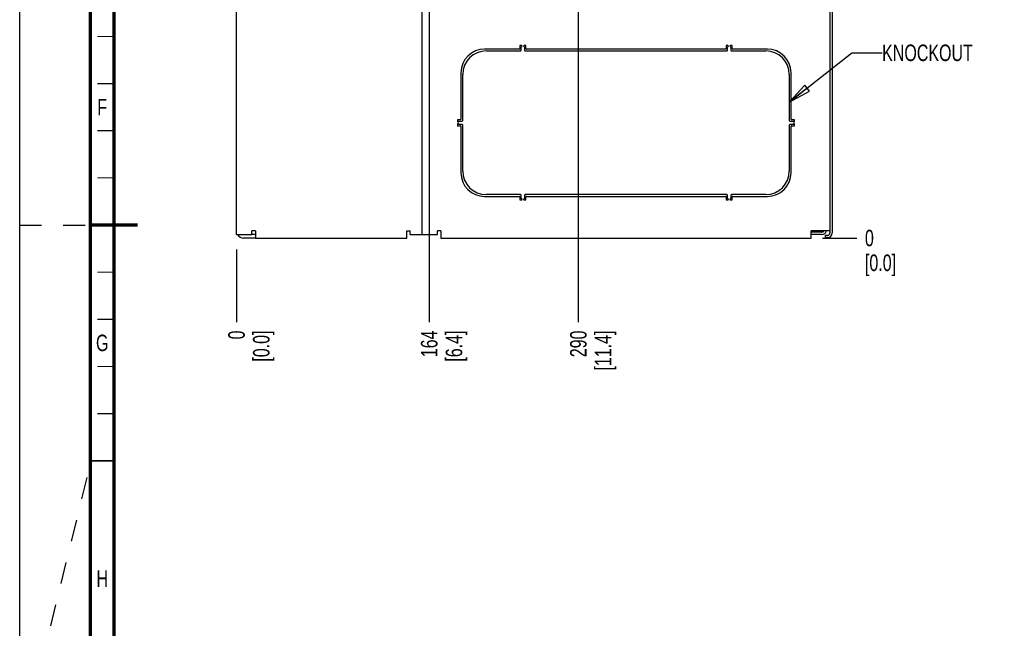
# Paper-space layout 'SUBMITTAL_E1H_1_2' of a CAD drawing. Header units: millimetres. Extents: x 0 to 841, y 0 to 594.
# Tile 2 of 30: x 0 to 209, y 211 to 341. Entities that reach past the tile are written whole.
import ezdxf

# ---------------------------------------------------------------- set-up
doc = ezdxf.new("R2010")
doc.units = ezdxf.units.MM
doc.header["$LTSCALE"] = 46.255
doc.linetypes.add('DASHED', pattern=[0.2, 0.1, -0.1])
doc.layers.get('0').update_dxf_attribs({"linetype": 'CONTINUOUS'})
doc.layers.add('ROUNDS', color=7, linetype='CONTINUOUS')
doc.styles.get("Standard").update_dxf_attribs({"font": 'txt', "width": 0.725})
doc.dimstyles.new('DIMSTYLE_4', dxfattribs={"dimtxt": 3.5, "dimasz": 4.8, "dimexe": 3.2, "dimexo": 1.6, "dimgap": 0.875, "dimtad": 0, "dimtih": 1, "dimtoh": 1, "dimdec": 1, "dimzin": 0, "dimdsep": 46, "dimtxsty": 'STANDARD', "dimblk": 'CLOSED', "dimblk1": 'CLOSED', "dimblk2": 'CLOSED', "dimcen": 0.09, "dimadec": 0, "dimazin": 0, "dimtp": 0.4, "dimtm": 0.4, "dimtfac": 1, "dimtdec": 1, "dimtofl": 0, "dimtmove": 0, "dimatfit": 3, "dimldrblk": 'CLOSED', "dimfxl": 1, "dimtolj": 1, "dimtzin": 0, "dimarcsym": 0})
doc.dimstyles.get("Standard").update_dxf_attribs({"dimtxt": 3.5, "dimasz": 4.8, "dimexe": 3.2, "dimexo": 1.6, "dimtad": 0, "dimtih": 1, "dimtoh": 1, "dimdec": 1, "dimzin": 0, "dimdsep": 46, "dimtxsty": 'STANDARD', "dimblk": 'CLOSED', "dimblk1": 'CLOSED', "dimblk2": 'CLOSED', "dimcen": 0.09, "dimadec": 0, "dimazin": 0, "dimtol": 1, "dimtp": 0.4, "dimtm": 0.4, "dimtfac": 1, "dimtdec": 1, "dimtofl": 0, "dimtmove": 0, "dimatfit": 3, "dimldrblk": 'CLOSED', "dimfxl": 1, "dimtolj": 1, "dimtzin": 0, "dimarcsym": 0})

# ---------------------------------------------------------------- blocks, each defined once
blk = doc.blocks.new('*D72')
at = {"color": 2, "linetype": 'CONTINUOUS'}
blk.add_line((45.98, 291.79), (45.98, 276.37), dxfattribs=at)
at = {"color": 2, "linetype": 'CONTINUOUS', "insert": (44.23, 274.62), "char_height": 3.5, "width": 12.6875, "attachment_point": 3, "rotation": 90, "line_spacing_factor": 0.9}
blk.add_mtext('0\\P[0.0]', dxfattribs=at)
blk = doc.blocks.new('_CLOSED')
at = {"color": 0, "linetype": 'BYBLOCK'}
for p, q in [((0, 0), (-1, 0.167)), ((-1, 0.167), (-1, -0.167)), ((-1, -0.167), (0, 0)), ((-1, 0), (0, 0))]:
    blk.add_line(p, q, dxfattribs=at)
blk = doc.blocks.new('*D73')
at = {"color": 2, "linetype": 'CONTINUOUS'}
blk.add_line((118.48, 453.2), (118.48, 276.37), dxfattribs=at)
at = {"color": 2, "linetype": 'CONTINUOUS', "insert": (116.73, 274.62), "char_height": 3.5, "width": 15.225, "attachment_point": 3, "rotation": 90, "line_spacing_factor": 0.9}
blk.add_mtext('290\\P[11.4]', dxfattribs=at)
blk = doc.blocks.new('*D74')
at = {"color": 2, "linetype": 'CONTINUOUS'}
blk.add_line((86.85, 391.66), (86.85, 276.37), dxfattribs=at)
at = {"color": 2, "linetype": 'CONTINUOUS', "insert": (85.1, 274.62), "char_height": 3.5, "width": 12.6875, "attachment_point": 3, "rotation": 90, "line_spacing_factor": 0.9}
blk.add_mtext('164\\P[6.4]', dxfattribs=at)
blk = doc.blocks.new('*D76')
at = {"color": 2, "linetype": 'CONTINUOUS'}
blk.add_line((170.24, 294.24), (177.52, 294.24), dxfattribs=at)
at = {"color": 2, "linetype": 'CONTINUOUS', "insert": (179.27, 295.99), "char_height": 3.5, "width": 12.6875, "attachment_point": 1, "line_spacing_factor": 0.9}
blk.add_mtext('0\\P[0.0]', dxfattribs=at)

psp = doc.layouts.new('SUBMITTAL_E1H_1_2')

# ---------------------------------------------------------------- linework, layer by layer
at = {"color": 7, "linetype": 'CONTINUOUS'}
for p, q in [((0, 0), (0, 594)), ((0, 0), (0, 594)), ((172.32, 342.64), (172.32, 295.31)), ((170.14, 294.99), (167.84, 294.99))]:
    psp.add_line(p, q, dxfattribs=at)
at = {"color": 3, "linetype": 'CONTINUOUS'}
for p, q in [((45.98, 294.99), (45.98, 344.24)), ((171.84, 342.64), (171.84, 295.31)), ((85.34, 294.99), (85.34, 342.14)), ((45.98, 294.99), (49.23, 294.99)), ((49.23, 294.99), (49.23, 295.74)), ((49.98, 295.74), (49.23, 295.74)), ((49.98, 295.74), (49.98, 294.24)), ((82.09, 294.24), (82.09, 295.74)), ((82.09, 295.74), (82.84, 295.74)), ((82.84, 294.99), (82.84, 295.74)), ((82.84, 294.99), (88.59, 294.99)), ((88.59, 294.99), (88.59, 295.74)), ((89.34, 295.74), (88.59, 295.74)), ((89.34, 295.74), (89.34, 294.24)), ((167.84, 294.24), (167.84, 295.74)), ((171.84, 295.74), (167.84, 295.74)), ((170.14, 295.46), (167.84, 295.46)), ((49.98, 294.24), (82.09, 294.24)), ((89.34, 294.24), (167.84, 294.24))]:
    psp.add_line(p, q, dxfattribs=at)
at = {"color": 7, "linetype": 'DASHED'}
for p, q in [((0, 297), (15, 297)), ((0, 185), (15, 246.35))]:
    psp.add_line(p, q, dxfattribs=at)
at = {"color": 7, "linetype": 'CONTINUOUS'}
for points, const_width in [([(15, 589), (15, 5)], 0.7), ([(20, 10), (20, 584)], 0.7), ([(20, 337), (16.5, 337)], 0.25), ([(20, 327), (16.5, 327)], 0.25), ([(20, 317), (16.5, 317)], 0.25), ([(20, 307), (16.5, 307)], 0.25), ([(15, 297), (25, 297)], 0.7), ([(20, 287), (16.5, 287)], 0.25), ([(20, 277), (16.5, 277)], 0.25), ([(20, 267), (16.5, 267)], 0.25), ([(20, 257), (16.5, 257)], 0.25), ([(15, 247), (20, 247)], 0.35)]:
    psp.add_lwpolyline(points, dxfattribs=dict(at, const_width=const_width))
at = {"color": 3, "linetype": 'CONTINUOUS'}
for centre, radius, start, end in [((47.48, 295.74), 1.5, 210.3548, 270), ((170.14, 295.94), 0.475, 270, 334.78), ((171.37, 295.31), 0.475, 270, 360)]:
    psp.add_arc(centre, radius, start, end, dxfattribs=at)
at = {"color": 7, "linetype": 'CONTINUOUS'}
for centre, end in [((170.14, 295.94), 347.9497), ((171.37, 295.31), 360)]:
    psp.add_arc(centre, 0.95, 270, end, dxfattribs=at)
at = {"layer": 'ROUNDS', "color": 3, "linetype": 'CONTINUOUS'}
for p, q in [((105.97, 334.31), (98.59, 334.31)), ((106.09, 335.06), (106.09, 334.44)), ((106.44, 335.06), (106.09, 335.06)), ((106.34, 334.06), (106.34, 334.81)), ((106.34, 334.81), (106.44, 334.81)), ((107.34, 335.06), (106.99, 335.06)), ((106.99, 334.81), (107.09, 334.81)), ((107.09, 334.81), (107.09, 334.06)), ((107.34, 334.44), (107.34, 335.06)), ((149.72, 334.31), (107.47, 334.31)), ((149.84, 335.06), (149.84, 334.44)), ((150.19, 335.06), (149.84, 335.06)), ((150.09, 334.06), (150.09, 334.81)), ((150.09, 334.81), (150.19, 334.81)), ((151.09, 335.06), (150.74, 335.06)), ((150.74, 334.81), (150.84, 334.81)), ((150.84, 334.81), (150.84, 334.06)), ((151.09, 334.44), (151.09, 335.06)), ((158.59, 334.31), (151.22, 334.31)), ((98.97, 333.94), (106.22, 333.94)), ((107.22, 333.94), (149.97, 333.94)), ((150.97, 333.94), (158.22, 333.94)), ((93.59, 329.31), (93.59, 319.44)), ((93.97, 319.19), (93.97, 328.94)), ((163.22, 328.94), (163.22, 319.19)), ((163.59, 319.44), (163.59, 329.31)), ((92.84, 319.31), (92.84, 318.96)), ((93.47, 319.31), (92.84, 319.31)), ((92.84, 318.41), (92.84, 318.06)), ((92.84, 318.06), (93.47, 318.06)), ((93.09, 318.96), (93.09, 319.06)), ((93.09, 319.06), (93.84, 319.06)), ((93.09, 318.31), (93.09, 318.41)), ((93.84, 318.31), (93.09, 318.31)), ((93.59, 317.94), (93.59, 308.06)), ((93.97, 308.44), (93.97, 318.19)), ((163.22, 318.19), (163.22, 308.44)), ((163.34, 319.06), (164.09, 319.06)), ((164.09, 318.31), (163.34, 318.31)), ((163.59, 308.06), (163.59, 317.94)), ((164.34, 319.31), (163.72, 319.31)), ((163.72, 318.06), (164.34, 318.06)), ((164.09, 319.06), (164.09, 318.96)), ((164.09, 318.41), (164.09, 318.31)), ((164.34, 318.96), (164.34, 319.31)), ((164.34, 318.06), (164.34, 318.41)), ((98.59, 303.06), (105.97, 303.06)), ((106.22, 303.44), (98.97, 303.44)), ((106.09, 302.94), (106.09, 302.31)), ((106.34, 302.56), (106.34, 303.31)), ((107.09, 303.31), (107.09, 302.56)), ((149.97, 303.44), (107.22, 303.44)), ((107.34, 302.31), (107.34, 302.94)), ((107.47, 303.06), (149.72, 303.06)), ((149.84, 302.94), (149.84, 302.31)), ((150.09, 302.56), (150.09, 303.31)), ((150.84, 303.31), (150.84, 302.56)), ((158.22, 303.44), (150.97, 303.44)), ((151.09, 302.31), (151.09, 302.94)), ((151.22, 303.06), (158.59, 303.06)), ((106.09, 302.31), (106.44, 302.31)), ((106.44, 302.56), (106.34, 302.56)), ((107.09, 302.56), (106.99, 302.56)), ((106.99, 302.31), (107.34, 302.31)), ((149.84, 302.31), (150.19, 302.31)), ((150.19, 302.56), (150.09, 302.56)), ((150.84, 302.56), (150.74, 302.56)), ((150.74, 302.31), (151.09, 302.31)), ((170.82, 294.84), (171.37, 294.84)), ((49.98, 294.24), (47.48, 294.24))]:
    psp.add_line(p, q, dxfattribs=at)
at = {"layer": 'ROUNDS', "color": 7, "linetype": 'CONTINUOUS'}
for p, q in [((49.98, 294.99), (49.23, 294.99)), ((170.82, 294.84), (170.82, 294.36)), ((171.37, 294.36), (170.82, 294.36))]:
    psp.add_line(p, q, dxfattribs=at)
at = {"layer": 'ROUNDS', "color": 3, "linetype": 'CONTINUOUS'}
for centre, radius, start, end in [((98.59, 329.31), 5, 90, 180), ((105.97, 334.44), 0.125, 270, 360), ((106.44, 334.94), 0.125, 270, 90), ((106.99, 334.94), 0.125, 90, 270), ((107.47, 334.44), 0.125, 180, 270), ((149.72, 334.44), 0.125, 270, 360), ((150.19, 334.94), 0.125, 270, 90), ((150.74, 334.94), 0.125, 90, 270), ((151.22, 334.44), 0.125, 180, 270), ((158.59, 329.31), 5, 0, 90), ((98.97, 328.94), 5, 90, 180), ((106.22, 334.06), 0.125, 270, 360), ((107.22, 334.06), 0.125, 180, 270), ((149.97, 334.06), 0.125, 270, 360), ((150.97, 334.06), 0.125, 180, 270), ((158.22, 328.94), 5, 0, 90), ((92.97, 318.96), 0.125, 180, 360), ((92.97, 318.41), 0.125, 0, 180), ((93.47, 319.44), 0.125, 270, 360), ((93.47, 317.94), 0.125, 0, 90), ((93.84, 319.19), 0.125, 270, 360), ((93.84, 318.19), 0.125, 0, 90), ((163.34, 319.19), 0.125, 180, 270), ((163.34, 318.19), 0.125, 90, 180), ((163.72, 319.44), 0.125, 180, 270), ((163.72, 317.94), 0.125, 90, 180), ((164.22, 318.96), 0.125, 180, 360), ((164.22, 318.41), 0.125, 0, 180), ((98.59, 308.06), 5, 180, 270), ((98.97, 308.44), 5, 180, 270), ((158.22, 308.44), 5, 270, 360), ((158.59, 308.06), 5, 270, 360), ((105.97, 302.94), 0.125, 0, 90), ((106.22, 303.31), 0.125, 0, 90), ((107.22, 303.31), 0.125, 90, 180), ((107.47, 302.94), 0.125, 90, 180), ((149.72, 302.94), 0.125, 0, 90), ((149.97, 303.31), 0.125, 0, 90), ((150.97, 303.31), 0.125, 90, 180), ((151.22, 302.94), 0.125, 90, 180), ((106.44, 302.44), 0.125, 270, 90), ((106.99, 302.44), 0.125, 90, 270), ((150.19, 302.44), 0.125, 270, 90), ((150.74, 302.44), 0.125, 90, 270)]:
    psp.add_arc(centre, radius, start, end, dxfattribs=at)

# ---------------------------------------------------------------- texts
at = {"color": 2, "linetype": 'CONTINUOUS', "char_height": 3.5, "line_spacing_factor": 0.9}
for s, insert, width, attachment_point in [('KNOCKOUT', (182.92, 335.28), 20.3, 1), ('F', (17.5, 323.75), 2.5375, 2), ('G', (17.5, 273.75), 2.5375, 2), ('H', (17.5, 223.75), 2.5375, 2)]:
    psp.add_mtext(s, dxfattribs=dict(at, insert=insert, width=width, attachment_point=attachment_point))

# ---------------------------------------------------------------- dimensions: what is measured, and where the dimension line sits
at = {"color": 2, "linetype": 'CONTINUOUS'}
for feature_location, offset, dtype, origin, text, picture, middle in [((118.48, 453.2), (0, -176.83), 1, (118.48, 454.8), '290\\P[11.4]', '*D73', (121.1, 267.01)), ((86.85, 391.66), (0, -115.29), 1, (86.85, 393.26), '164\\P[6.4]', '*D74', (89.48, 268.28)), ((170.24, 294.24), (7.28, 0), 0, (168.64, 294.24), '0\\P[0.0]', '*D76', (185.61, 291.61)), ((45.98, 291.79), (0, -15.42), 1, (45.98, 293.39), '0\\P[0.0]', '*D72', (48.6, 268.28))]:
    dim = psp.add_ordinate_dim(feature_location=feature_location, offset=offset, dtype=dtype, origin=origin, text=text, dimstyle='DIMSTYLE_4', dxfattribs=at)
    dim.commit()
    dim.dimension.update_dxf_attribs({"geometry": picture, "text_midpoint": middle})

# ---------------------------------------------------------------- leaders
psp.add_leader([(163.22, 323.07), (176.52, 333.53), (182.92, 333.53)], dimstyle='STANDARD', override={"dimtad": 0}, dxfattribs=at)

doc.saveas('drawing.dxf')
